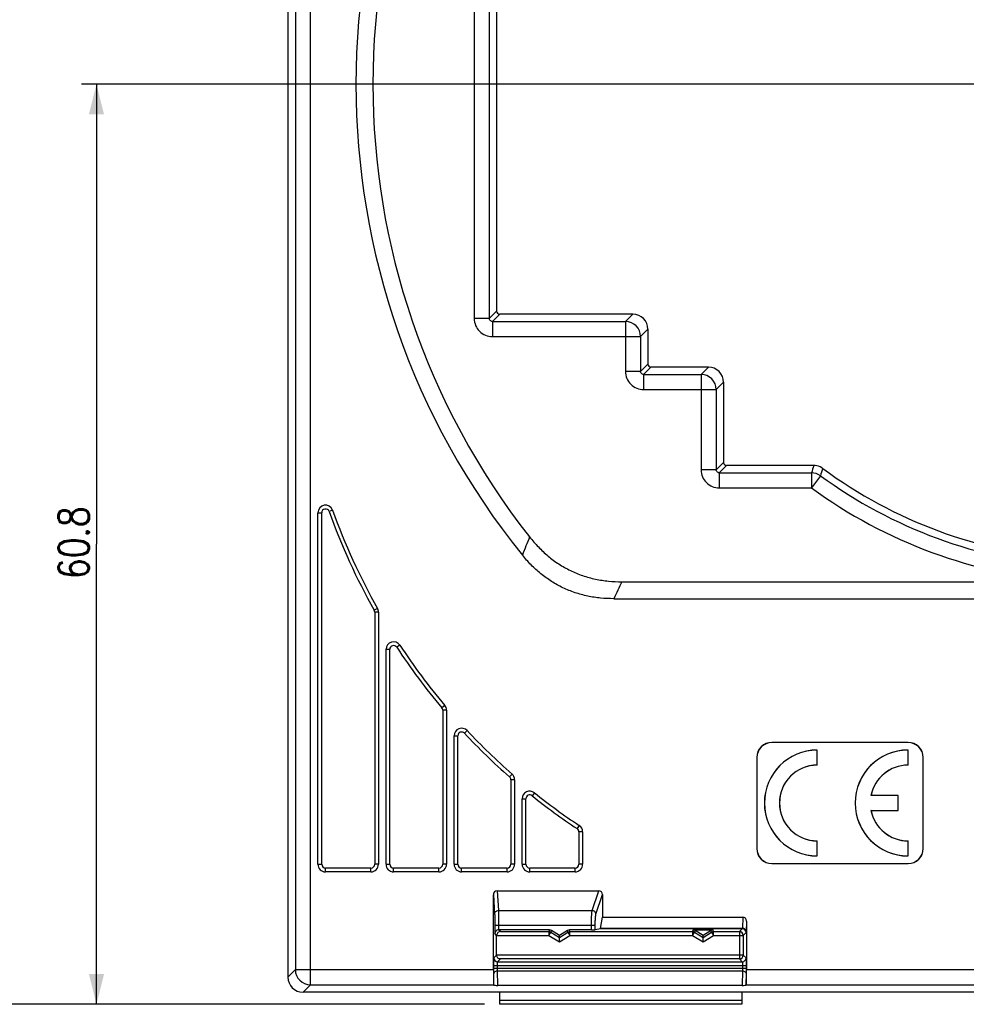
# Model space of a CAD drawing. Extents: x 0 to 594, y 0 to 420.
# Tile 7 of 20: x 90 to 152, y 221 to 286. Entities that reach past the tile are written whole.
import ezdxf

# ---------------------------------------------------------------- set-up
doc = ezdxf.new("R2010")
doc.units = 0
doc.header["$LTSCALE"] = 32.67
doc.layers.get('0').update_dxf_attribs({"linetype": 'CONTINUOUS'})
doc.layers.add('02___PRT_ALL_AXES', color=7, linetype='CONTINUOUS')
doc.styles.get("Standard").update_dxf_attribs({"font": 'SIMPLEX.SHX', "width": 0.8})
doc.dimstyles.new('DIMSTYLE_1', dxfattribs={"dimtxt": 2, "dimasz": 2, "dimexe": 1, "dimexo": 1, "dimgap": 0.5, "dimtad": 1, "dimtxsty": 'STANDARD', "dimblk": '_ARROW_FILLED', "dimblk1": '_ARROW_FILLED', "dimblk2": '_ARROW_FILLED', "dimcen": 0.09, "dimazin": 2, "dimtp": 0.3, "dimtm": 0.3, "dimtfac": 1, "dimtofl": 0, "dimtmove": 0, "dimatfit": 3, "dimtolj": 1})
doc.dimstyles.new('DIMSTYLE_3', dxfattribs={"dimtxt": 2, "dimasz": 2, "dimexe": 1, "dimexo": 1, "dimgap": 0.5, "dimtad": 1, "dimtxsty": 'STANDARD', "dimblk": '_ARROW_FILLED', "dimblk1": '_ARROW_FILLED', "dimblk2": '_ARROW_FILLED', "dimcen": 0.09, "dimazin": 2, "dimtp": 0.5, "dimtm": 0.5, "dimtfac": 1, "dimtofl": 0, "dimtmove": 0, "dimatfit": 3, "dimtolj": 1})

# ---------------------------------------------------------------- blocks, each defined once
blk = doc.blocks.new('_ARROW_FILLED')
at = {"color": 0, "linetype": 'BYBLOCK'}
blk.add_solid([(0, 0), (-1, 0.25), (-1, -0.25)], dxfattribs=at)
blk = doc.blocks.new('*D3')
at = {"color": 8}
for p, q in [((120.075, 282.111), (93.619, 282.111)), ((94.619, 282.111), (94.619, 251.711)), ((94.619, 221.311), (94.619, 251.711)), ((120.275, 221.311), (93.619, 221.311))]:
    blk.add_line(p, q, dxfattribs=at)
at = {"color": 8, "xscale": 2, "yscale": 2, "zscale": 2}
for p, rotation in [((94.619, 282.111), 90), ((94.619, 221.311), 270)]:
    blk.add_blockref('_ARROW_FILLED', p, dxfattribs=dict(at, rotation=rotation))
at = {"color": 8, "insert": (92.119, 251.812), "char_height": 2, "width": 6.4, "attachment_point": 2, "rotation": 90}
blk.add_mtext('60.8', dxfattribs=at)
blk = doc.blocks.new('*D4')
at = {"color": 8}
for p, q in [((118.665, 352.111), (83.959, 352.111)), ((84.959, 352.111), (84.959, 286.711)), ((84.959, 221.311), (84.959, 286.711)), ((120.275, 221.311), (83.959, 221.311))]:
    blk.add_line(p, q, dxfattribs=at)
at = {"color": 8, "xscale": 2, "yscale": 2, "zscale": 2}
for p, rotation in [((84.959, 352.111), 90), ((84.959, 221.311), 270)]:
    blk.add_blockref('_ARROW_FILLED', p, dxfattribs=dict(at, rotation=rotation))
at = {"color": 8, "insert": (82.459, 281.448), "char_height": 2, "width": 8, "attachment_point": 2, "rotation": 90}
blk.add_mtext('130.8', dxfattribs=at)

msp = doc.modelspace()

# ---------------------------------------------------------------- linework, layer by layer
at = {"color": 7}
for p, q in [((107.767, 347.726), (107.767, 223.603)), ((108.766, 222.603), (108.766, 347.726)), ((107.275, 341.961), (107.275, 223.111)), ((119.592, 297.595), (119.592, 266.627)), ((120.591, 297.595), (120.591, 266.627)), ((121.075, 297.111), (121.075, 267.111)), ((120.591, 266.627), (121.075, 267.111)), ((120.791, 266.428), (121.275, 266.911)), ((130.075, 266.911), (121.275, 266.911)), ((130.075, 266.911), (129.592, 266.428)), ((120.591, 266.627), (119.592, 266.627)), ((120.791, 266.428), (120.791, 265.428)), ((120.791, 266.428), (129.592, 266.428)), ((129.592, 266.428), (129.592, 263.127)), ((131.075, 265.912), (130.591, 265.428)), ((131.075, 265.912), (131.075, 263.611)), ((120.791, 265.428), (130.591, 265.428)), ((130.591, 265.428), (130.591, 263.127)), ((130.591, 263.127), (131.075, 263.611)), ((130.591, 263.127), (129.592, 263.127)), ((130.791, 262.928), (131.275, 263.411)), ((130.791, 262.928), (130.791, 261.928)), ((130.791, 262.928), (134.592, 262.928)), ((135.075, 263.411), (131.275, 263.411)), ((135.075, 263.411), (134.592, 262.928)), ((134.592, 262.928), (134.592, 256.627)), ((136.075, 262.412), (135.591, 261.928)), ((136.075, 262.412), (136.075, 257.111)), ((130.791, 261.928), (135.591, 261.928)), ((135.591, 261.928), (135.591, 256.627)), ((135.591, 256.627), (136.075, 257.111)), ((135.591, 256.627), (134.592, 256.627)), ((135.791, 256.428), (136.275, 256.911)), ((135.791, 256.428), (141.887, 256.428)), ((135.791, 256.428), (135.791, 255.428)), ((142.045, 256.911), (136.275, 256.911)), ((141.887, 256.428), (141.887, 255.428)), ((142.475, 256.237), (141.887, 255.428)), ((135.791, 255.428), (141.887, 255.428)), ((109.261, 230.561), (109.261, 253.79)), ((109.261, 253.79), (109.511, 253.79)), ((109.511, 230.561), (109.511, 253.79)), ((110.231, 253.959), (109.996, 253.874)), ((129.356, 249.231), (158.775, 249.231)), ((128.817, 248.111), (158.775, 248.111)), ((113.196, 247.472), (112.978, 247.349)), ((113.011, 247.226), (113.011, 230.561)), ((113.261, 247.226), (113.011, 247.226)), ((113.261, 247.226), (113.261, 230.561)), ((113.761, 230.561), (113.761, 244.767)), ((113.761, 244.767), (114.011, 244.767)), ((114.011, 230.561), (114.011, 244.767)), ((114.678, 245.041), (114.47, 244.904)), ((117.643, 241.064), (117.452, 240.903)), ((117.761, 240.742), (117.511, 240.742)), ((117.511, 240.742), (117.511, 230.561)), ((117.761, 240.742), (117.761, 230.561)), ((118.261, 239.054), (118.511, 239.054)), ((118.261, 230.561), (118.261, 239.054)), ((118.511, 230.561), (118.511, 239.054)), ((119.126, 239.395), (118.943, 239.224)), ((148.28, 238.617), (139.27, 238.617)), ((139.27, 238.617), (139.275, 238.611)), ((148.275, 238.611), (139.275, 238.611)), ((142.275, 238.111), (142.27, 238.106)), ((142.275, 237.111), (142.275, 238.111)), ((148.275, 238.111), (148.27, 238.106)), ((148.28, 238.617), (148.275, 238.611)), ((148.275, 237.111), (148.275, 238.111)), ((138.27, 237.617), (138.275, 237.612)), ((138.27, 237.617), (138.27, 231.606)), ((138.275, 237.612), (138.275, 231.611)), ((142.27, 237.117), (142.27, 238.106)), ((148.27, 237.117), (148.27, 238.106)), ((149.28, 237.617), (149.275, 237.612)), ((149.275, 231.611), (149.275, 237.612)), ((149.28, 231.606), (149.28, 237.617)), ((142.275, 237.111), (142.27, 237.117)), ((148.275, 237.111), (148.27, 237.117)), ((122.09, 236.527), (121.925, 236.339)), ((122.261, 236.151), (122.011, 236.151)), ((122.011, 236.151), (122.011, 230.561)), ((122.261, 236.151), (122.261, 230.561)), ((122.761, 234.896), (123.011, 234.896)), ((122.761, 230.561), (122.761, 234.896)), ((123.011, 230.561), (123.011, 234.896)), ((123.573, 235.287), (123.417, 235.092)), ((145.826, 235.111), (145.819, 235.106)), ((147.62, 235.106), (145.819, 235.106)), ((147.626, 235.111), (145.826, 235.111)), ((147.626, 235.111), (147.62, 235.106)), ((147.62, 234.117), (147.62, 235.106)), ((147.626, 234.111), (147.626, 235.111)), ((145.819, 234.117), (147.62, 234.117)), ((145.826, 234.111), (145.819, 234.117)), ((145.826, 234.111), (147.626, 234.111)), ((147.626, 234.111), (147.62, 234.117)), ((126.537, 233.126), (126.399, 232.917)), ((126.761, 232.709), (126.511, 232.709)), ((126.511, 232.709), (126.511, 230.561)), ((126.761, 232.709), (126.761, 230.561)), ((138.27, 231.606), (138.275, 231.611)), ((142.275, 232.111), (142.27, 232.106)), ((142.27, 231.117), (142.27, 232.106)), ((142.275, 231.111), (142.275, 232.111)), ((148.275, 232.111), (148.27, 232.106)), ((148.27, 231.117), (148.27, 232.106)), ((148.275, 231.111), (148.275, 232.111)), ((149.28, 231.606), (149.275, 231.611)), ((142.275, 231.111), (142.27, 231.117)), ((148.275, 231.111), (148.27, 231.117)), ((109.261, 230.561), (109.511, 230.561)), ((112.761, 230.311), (109.761, 230.311)), ((109.761, 230.061), (109.761, 230.311)), ((112.761, 230.061), (112.761, 230.311)), ((113.261, 230.561), (113.011, 230.561)), ((113.761, 230.561), (114.011, 230.561)), ((117.261, 230.311), (114.261, 230.311)), ((114.261, 230.061), (114.261, 230.311)), ((117.261, 230.061), (117.261, 230.311)), ((117.761, 230.561), (117.511, 230.561)), ((118.261, 230.561), (118.511, 230.561)), ((121.761, 230.311), (118.761, 230.311)), ((118.761, 230.061), (118.761, 230.311)), ((121.761, 230.061), (121.761, 230.311)), ((122.261, 230.561), (122.011, 230.561)), ((122.761, 230.561), (123.011, 230.561)), ((126.261, 230.311), (123.261, 230.311)), ((123.261, 230.061), (123.261, 230.311)), ((126.261, 230.061), (126.261, 230.311)), ((126.761, 230.561), (126.511, 230.561)), ((139.27, 230.606), (139.275, 230.611)), ((139.27, 230.606), (148.28, 230.606)), ((139.275, 230.611), (148.275, 230.611)), ((148.28, 230.606), (148.275, 230.611)), ((112.761, 230.061), (109.761, 230.061)), ((117.261, 230.061), (114.261, 230.061)), ((121.761, 230.061), (118.761, 230.061)), ((126.261, 230.061), (123.261, 230.061)), ((120.857, 228.554), (120.943, 227.264)), ((120.857, 223.603), (120.857, 228.554)), ((121.106, 228.811), (127.83, 228.811)), ((121.106, 228.811), (121.193, 227.506)), ((127.392, 227.506), (127.83, 228.811)), ((127.641, 227.264), (128.075, 228.559)), ((128.075, 228.559), (128.075, 227.08)), ((121.193, 227.506), (127.392, 227.506)), ((127.948, 226.33), (128.075, 227.08)), ((128.075, 227.08), (137.345, 227.08)), ((137.345, 227.08), (137.32, 226.33)), ((120.953, 226.539), (127.592, 226.539)), ((120.953, 226.539), (120.953, 225.984)), ((121.203, 226.539), (121.203, 226.229)), ((127.343, 226.229), (127.343, 226.539)), ((127.592, 226.233), (127.592, 226.539)), ((137.593, 226.8), (137.57, 226.108)), ((137.593, 226.8), (137.593, 223.603)), ((121.075, 225.861), (120.953, 225.984)), ((121.075, 225.866), (124.532, 225.866)), ((121.075, 224.561), (121.075, 225.861)), ((121.321, 226.116), (121.207, 226.229)), ((124.565, 226.229), (121.207, 226.229)), ((121.321, 226.116), (124.532, 226.116)), ((124.565, 226.229), (124.532, 226.116)), ((124.532, 226.116), (124.532, 225.866)), ((124.532, 225.866), (124.665, 226.078)), ((124.532, 225.866), (125.225, 225.433)), ((124.697, 226.191), (124.665, 226.078)), ((124.665, 226.078), (125.225, 225.727)), ((125.225, 225.861), (124.697, 226.191)), ((125.753, 226.191), (125.225, 225.861)), ((125.225, 225.727), (125.785, 226.078)), ((125.225, 225.433), (125.918, 225.866)), ((125.225, 225.433), (125.225, 225.861)), ((125.785, 226.078), (125.753, 226.191)), ((125.785, 226.078), (125.918, 225.866)), ((127.343, 226.229), (125.885, 226.229)), ((125.918, 226.116), (125.885, 226.229)), ((125.918, 226.116), (134.032, 226.116)), ((125.918, 225.866), (125.918, 226.116)), ((125.918, 225.866), (134.032, 225.866)), ((127.939, 226.302), (127.592, 226.233)), ((137.316, 226.302), (127.939, 226.302)), ((137.32, 226.33), (127.948, 226.33)), ((134.065, 226.229), (134.032, 226.116)), ((134.032, 226.116), (134.032, 225.866)), ((134.032, 225.866), (134.165, 226.078)), ((134.032, 225.866), (134.725, 225.433)), ((134.065, 226.229), (135.385, 226.229)), ((134.197, 226.191), (134.165, 226.078)), ((134.165, 226.078), (134.725, 225.727)), ((134.725, 225.861), (134.197, 226.191)), ((135.253, 226.191), (134.725, 225.861)), ((134.725, 225.727), (135.285, 226.078)), ((134.725, 225.433), (135.418, 225.866)), ((134.725, 225.433), (134.725, 225.861)), ((135.285, 226.078), (135.253, 226.191)), ((135.285, 226.078), (135.418, 225.866)), ((135.418, 226.116), (135.385, 226.229)), ((135.418, 226.116), (137.129, 226.116)), ((135.418, 225.866), (135.418, 226.116)), ((135.418, 225.866), (137.379, 225.866)), ((137.129, 226.116), (137.316, 226.302)), ((137.129, 226.116), (137.129, 224.307)), ((137.379, 225.866), (137.566, 226.052)), ((137.379, 225.866), (137.379, 224.557)), ((121.075, 224.561), (120.887, 224.374)), ((137.379, 224.557), (121.075, 224.557)), ((137.379, 224.557), (137.563, 224.374)), ((120.879, 223.874), (137.571, 223.874)), ((120.879, 223.691), (120.879, 223.874)), ((121.129, 223.691), (121.129, 223.874)), ((121.321, 224.307), (121.137, 224.124)), ((121.137, 224.124), (137.313, 224.124)), ((137.129, 224.307), (121.321, 224.307)), ((137.129, 224.307), (137.313, 224.124)), ((137.321, 223.874), (137.321, 223.691)), ((137.571, 223.874), (137.571, 223.691)), ((107.767, 223.603), (107.275, 223.111)), ((107.767, 223.603), (120.857, 223.603)), ((120.879, 223.691), (137.571, 223.691)), ((120.894, 222.572), (120.881, 223.342)), ((121.131, 223.516), (137.319, 223.516)), ((121.147, 222.563), (121.131, 223.516)), ((137.319, 223.516), (137.303, 222.563)), ((137.569, 223.342), (137.556, 222.572)), ((137.593, 223.603), (155.824, 223.603)), ((108.766, 222.603), (108.275, 222.111)), ((108.766, 222.603), (120.874, 222.603)), ((120.894, 222.572), (120.874, 222.603)), ((137.303, 222.563), (121.147, 222.563)), ((137.576, 222.603), (137.556, 222.572)), ((137.576, 222.603), (156.183, 222.603)), ((156.226, 222.111), (108.275, 222.111)), ((121.275, 221.311), (121.275, 222.111)), ((137.275, 222.111), (137.275, 221.311)), ((137.275, 221.561), (121.275, 221.561)), ((137.275, 221.311), (121.275, 221.311))]:
    msp.add_line(p, q, dxfattribs=at)
for centre, radius, start, end in [((161.275, 282.111), 49.5, 141.05214, 218.94786), ((161.275, 282.111), 48.38, 141.80242, 218.19758), ((120.791, 266.627), 1.199, 179.99221, 270.00779), ((129.591, 265.427), 1, 0.04712, 89.95288), ((130.791, 263.127), 1.199, 179.99221, 270.00779), ((134.591, 261.927), 1, 0.04712, 89.95288), ((135.791, 256.627), 1.199, 179.99221, 270.00779), ((342.663, 191.188), 211.11, 161.8611, 161.99922), ((141.887, 255.427), 1, 54.01141, 89.98647), ((142.045, 255.911), 1, 85.49491, 89.99867), ((142.045, 255.912), 1, 58.22774, 85.49389), ((327.226, 194.374), 194.833, 161.3381, 161.48733), ((142.044, 255.911), 1, 53.72296, 58.22673), ((161.275, 282.111), 31.5, 233.72164, 265.4478), ((161.275, 282.111), 31.984, 233.99788, 265.51684), ((161.275, 282.111), 32.983, 233.99788, 265.46888), ((109.761, 253.79), 0.5, 19.69236, 180), ((109.761, 253.79), 0.25, 19.69236, 180), ((149.775, 268.111), 42.25, 199.69236, 209.43343), ((149.775, 268.111), 42, 199.69236, 209.43343), ((421.789, 133.058), 321.429, 158.24466, 158.47461), ((300.088, 166.328), 189.796, 154.10007, 154.4752), ((112.761, 247.226), 0.25, 0, 29.43343), ((112.761, 247.226), 0.5, 0, 29.43343), ((114.261, 244.767), 0.5, 33.31818, 180), ((114.261, 244.767), 0.25, 33.31818, 180), ((149.775, 268.111), 42.25, 213.31818, 220.08902), ((149.775, 268.111), 42, 213.31818, 220.08902), ((117.261, 240.742), 0.25, 0, 40.08902), ((117.261, 240.742), 0.5, 0, 40.08902), ((118.761, 239.054), 0.5, 43.1345, 180), ((118.761, 239.054), 0.25, 43.1345, 180), ((149.775, 268.111), 42.25, 223.1345, 228.76397), ((149.775, 268.111), 42, 223.1345, 228.76397), ((142.275, 234.611), 3.5, 90, 270), ((148.275, 234.611), 3.5, 90, 270), ((142.275, 234.611), 3.495, 90.08585, 269.91415), ((148.275, 234.611), 3.495, 90.08585, 269.91415), ((142.275, 234.611), 2.505, 90.11976, 269.88024), ((142.275, 234.611), 2.5, 90, 270), ((148.275, 234.611), 2.505, 90.11976, 168.60968), ((148.275, 234.611), 2.5, 90, 168.46304), ((121.761, 236.151), 0.25, 0, 48.76397), ((121.761, 236.151), 0.5, 0, 48.76397), ((123.261, 234.896), 0.5, 51.40082, 180), ((123.261, 234.896), 0.25, 51.40082, 180), ((149.775, 268.111), 42.25, 231.40082, 236.40766), ((149.775, 268.111), 42, 231.40082, 236.40766), ((148.275, 234.611), 2.505, 191.39032, 269.88024), ((148.275, 234.611), 2.5, 191.53696, 270), ((126.261, 232.709), 0.25, 0, 56.40766), ((126.261, 232.709), 0.5, 0, 56.40766), ((109.761, 230.561), 0.5, 180, 270), ((109.761, 230.561), 0.25, 180, 270), ((112.761, 230.561), 0.5, 270, 360), ((112.761, 230.561), 0.25, 270, 360), ((114.261, 230.561), 0.5, 180, 270), ((114.261, 230.561), 0.25, 180, 270), ((117.261, 230.561), 0.5, 270, 360), ((117.261, 230.561), 0.25, 270, 360), ((118.761, 230.561), 0.5, 180, 270), ((118.761, 230.561), 0.25, 180, 270), ((121.761, 230.561), 0.5, 270, 360), ((121.761, 230.561), 0.25, 270, 360), ((123.261, 230.561), 0.5, 180, 270), ((123.261, 230.561), 0.25, 180, 270), ((126.261, 230.561), 0.5, 270, 360), ((126.261, 230.561), 0.25, 270, 360), ((124.532, 225.866), 0.25, 57.99972, 89.99489), ((125.918, 225.866), 0.25, 90.00511, 122.00028), ((134.032, 225.866), 0.25, 57.99972, 89.99489), ((135.418, 225.866), 0.25, 90.00511, 122.00028), ((137.129, 225.866), 0.25, 0.02106, 89.97894), ((137.316, 226.052), 0.25, 0.02106, 89.97894), ((137.129, 224.557), 0.25, 270.02106, 359.97894), ((121.137, 224.374), 0.25, 180.02106, 269.97894), ((137.313, 224.374), 0.25, 270.02106, 359.97894), ((108.767, 223.604), 1, 180.04711, 269.95289)]:
    msp.add_arc(centre, radius, start, end, dxfattribs=at)
for centre, major_axis, ratio, start_param, end_param in [((121.275, 267.111), (0.142, 0.142), 0.999315, 2.356537, 3.926648), ((130.075, 265.911), (0.708, 0.708), 0.999315, -0.785056, 0.785056), ((131.275, 263.611), (0.142, 0.142), 0.999315, 2.356537, 3.926648), ((135.075, 262.411), (0.708, 0.708), 0.999315, -0.785056, 0.785056), ((136.275, 257.111), (0.142, 0.142), 0.999315, 2.356537, 3.926648), ((139.27, 237.616), (-0.707, 0.707), 0.999695, -0.785246, 0.785246), ((139.275, 237.611), (0.707, -0.707), 0.999695, 2.356347, 3.926839), ((148.275, 237.611), (-0.707, -0.707), 0.999695, 2.356347, 3.926839), ((148.28, 237.616), (0.707, 0.707), 0.999695, -0.785246, 0.785246), ((139.27, 231.606), (0.707, 0.707), 0.999695, -3.926839, -2.356347), ((139.275, 231.612), (0.707, 0.707), 0.999695, 2.356347, 3.926839), ((148.275, 231.612), (-0.707, 0.707), 0.999695, 2.356347, 3.926839), ((148.28, 231.606), (-0.707, 0.707), 0.999695, -3.926839, -2.356347), ((121.107, 228.553), (-0.017, 0.258), 0.967479, -0.064645, 1.501746), ((127.824, 228.553), (0.082, 0.246), 0.964169, -1.23605, 0.312745), ((137.343, 226.798), (0.009, 0.281), 0.888006, -1.532833, 0.029941), ((121.325, 225.861), (0.177, -0.177), 0.999695, -2.373495, -2.356347), ((121.207, 225.979), (-0.177, 0.177), 0.999695, -0.785246, -0.768097), ((124.565, 225.979), (0.069, 0.24), 0.999835, -0.279256, 0.279256), ((125.885, 225.979), (-0.069, 0.24), 0.999835, -0.279256, 0.279256), ((127.343, 226.234), (0.25, 0), 0.017455, -1.570796, -0.087266), ((127.938, 226.552), (0, 0.25), 0.087489, -3.124139, -2.664019), ((134.065, 225.979), (0.069, 0.24), 0.999835, -0.279256, 0.279256), ((135.385, 225.979), (-0.069, 0.24), 0.999835, -0.279256, 0.279256), ((121.325, 224.561), (0.177, 0.177), 0.999695, 2.356347, 2.373495), ((120.874, 223.603), (0, 1), 0.017455, -4.712389, -3.167773), ((137.576, 223.603), (0, 1), 0.017455, -3.115413, -1.570796), ((108.275, 223.112), (0.708, 0.708), 0.999315, -3.926648, -2.356537), ((121.144, 222.572), (0.25, 0), 0.037505, -3.116572, -1.558277), ((137.306, 222.572), (0.25, 0), 0.037505, -1.583315, -0.025021)]:
    msp.add_ellipse(centre, major_axis=major_axis, ratio=ratio, start_param=start_param, end_param=end_param, dxfattribs=at)
for points, knots in [([(120.791, 266.428), (120.765, 266.427), (120.713, 266.438), (120.646, 266.482), (120.601, 266.549), (120.591, 266.601), (120.591, 266.627)], [0, 0, 0, 0, 0.249446, 0.5, 0.750553, 1, 1, 1, 1]), ([(130.791, 262.928), (130.765, 262.927), (130.713, 262.938), (130.646, 262.982), (130.601, 263.049), (130.591, 263.101), (130.591, 263.127)], [0, 0, 0, 0, 0.249446, 0.5, 0.750553, 1, 1, 1, 1]), ([(135.791, 256.428), (135.765, 256.427), (135.713, 256.438), (135.646, 256.482), (135.601, 256.549), (135.591, 256.601), (135.591, 256.627)], [0, 0, 0, 0, 0.249446, 0.5, 0.750553, 1, 1, 1, 1]), ([(123.254, 252.194), (123.435, 251.964), (123.82, 251.519), (124.463, 250.917), (125.171, 250.392), (125.939, 249.958), (126.754, 249.623), (127.605, 249.391), (128.476, 249.258), (129.063, 249.231), (129.356, 249.231)], [0, 0, 0, 0, 0.125015, 0.250018, 0.375012, 0.5, 0.624988, 0.749982, 0.874985, 1, 1, 1, 1]), ([(128.817, 248.111), (128.528, 248.111), (127.95, 248.138), (127.091, 248.267), (126.252, 248.493), (125.447, 248.819), (124.688, 249.241), (123.985, 249.751), (123.344, 250.337), (122.96, 250.77), (122.778, 250.995)], [0, 0, 0, 0, 0.125014, 0.250017, 0.375011, 0.5, 0.624989, 0.749983, 0.874986, 1, 1, 1, 1]), ([(120.943, 227.264), (120.943, 227.296), (120.957, 227.36), (121.013, 227.44), (121.096, 227.494), (121.161, 227.506), (121.193, 227.506)], [0, 0, 0, 0, 0.24607, 0.494673, 0.746391, 1, 1, 1, 1]), ([(120.943, 227.264), (120.944, 227.251), (120.946, 227.218), (120.948, 227.128), (120.951, 226.981), (120.953, 226.772), (120.953, 226.62), (120.953, 226.539)], [0, 0, 0, 0, 0.056255, 0.13794, 0.36822, 0.666212, 1, 1, 1, 1]), ([(121.193, 227.506), (121.194, 227.488), (121.196, 227.444), (121.198, 227.325), (121.201, 227.128), (121.203, 226.85), (121.203, 226.646), (121.203, 226.539)], [0, 0, 0, 0, 0.056231, 0.137907, 0.368191, 0.666197, 1, 1, 1, 1]), ([(127.343, 226.539), (127.343, 226.647), (127.345, 226.805), (127.35, 227.008), (127.356, 227.145), (127.363, 227.265), (127.371, 227.366), (127.38, 227.444), (127.388, 227.489), (127.392, 227.506)], [0, 0, 0, 0, 0.333305, 0.48868, 0.630883, 0.756117, 0.861072, 0.94303, 1, 1, 1, 1]), ([(127.641, 227.264), (127.64, 227.296), (127.626, 227.359), (127.57, 227.438), (127.488, 227.492), (127.424, 227.506), (127.392, 227.506)], [0, 0, 0, 0, 0.245976, 0.495352, 0.747428, 1, 1, 1, 1]), ([(127.592, 226.539), (127.592, 226.62), (127.594, 226.738), (127.599, 226.891), (127.605, 226.994), (127.612, 227.084), (127.62, 227.159), (127.629, 227.218), (127.637, 227.251), (127.641, 227.264)], [0, 0, 0, 0, 0.332916, 0.488106, 0.630151, 0.755289, 0.860265, 0.942446, 1, 1, 1, 1]), ([(121.203, 226.229), (121.165, 226.228), (121.094, 226.211), (121.012, 226.148), (120.965, 226.069), (120.953, 226.011), (120.953, 225.984)], [0, 0, 0, 0, 0.293975, 0.553424, 0.783921, 1, 1, 1, 1]), ([(121.321, 226.116), (121.293, 226.115), (121.236, 226.104), (121.156, 226.057), (121.093, 225.975), (121.076, 225.903), (121.075, 225.866)], [0, 0, 0, 0, 0.216079, 0.446576, 0.706025, 1, 1, 1, 1]), ([(137.32, 226.33), (137.32, 226.326), (137.319, 226.32), (137.318, 226.311), (137.318, 226.306), (137.317, 226.303), (137.316, 226.302), (137.316, 226.302)], [0, 0, 0, 0, 0.414575, 0.720794, 0.915307, 0.970663, 1, 1, 1, 1]), ([(137.57, 226.108), (137.57, 226.137), (137.556, 226.197), (137.499, 226.27), (137.416, 226.319), (137.352, 226.33), (137.32, 226.33)], [0, 0, 0, 0, 0.236016, 0.480852, 0.73686, 1, 1, 1, 1]), ([(137.57, 226.108), (137.57, 226.1), (137.569, 226.089), (137.569, 226.076), (137.568, 226.068), (137.568, 226.062), (137.567, 226.057), (137.567, 226.054), (137.566, 226.053), (137.566, 226.052)], [0, 0, 0, 0, 0.418261, 0.586429, 0.726515, 0.838097, 0.920874, 0.974687, 1, 1, 1, 1]), ([(121.321, 224.307), (121.293, 224.308), (121.236, 224.319), (121.156, 224.366), (121.093, 224.448), (121.076, 224.519), (121.075, 224.557)], [0, 0, 0, 0, 0.216079, 0.446576, 0.706025, 1, 1, 1, 1]), ([(120.879, 223.874), (120.879, 223.906), (120.879, 223.969), (120.879, 224.061), (120.88, 224.145), (120.881, 224.21), (120.882, 224.256), (120.883, 224.285), (120.883, 224.31), (120.884, 224.332), (120.885, 224.349), (120.885, 224.36), (120.886, 224.367), (120.886, 224.37), (120.887, 224.372), (120.887, 224.373), (120.887, 224.374)], [0, 0, 0, 0, 0.192893, 0.378532, 0.549946, 0.700695, 0.766515, 0.825119, 0.875957, 0.918554, 0.95251, 0.977515, 0.986589, 0.993353, 0.997806, 1, 1, 1, 1]), ([(121.129, 223.874), (121.129, 223.89), (121.129, 223.921), (121.129, 223.967), (121.13, 224.01), (121.131, 224.047), (121.132, 224.074), (121.133, 224.092), (121.134, 224.103), (121.135, 224.111), (121.135, 224.117), (121.136, 224.121), (121.137, 224.123), (121.137, 224.124)], [0, 0, 0, 0, 0.192663, 0.378078, 0.549285, 0.699859, 0.824165, 0.87498, 0.917584, 0.951591, 0.976709, 0.992779, 1, 1, 1, 1]), ([(137.313, 224.124), (137.313, 224.123), (137.314, 224.121), (137.315, 224.117), (137.315, 224.111), (137.316, 224.103), (137.317, 224.092), (137.318, 224.074), (137.319, 224.047), (137.32, 224.01), (137.321, 223.967), (137.321, 223.921), (137.321, 223.89), (137.321, 223.874)], [0, 0, 0, 0, 0.007221, 0.023291, 0.048409, 0.082416, 0.12502, 0.175835, 0.300141, 0.450716, 0.621923, 0.807338, 1, 1, 1, 1]), ([(137.563, 224.374), (137.563, 224.373), (137.563, 224.372), (137.564, 224.37), (137.564, 224.367), (137.565, 224.36), (137.565, 224.349), (137.566, 224.332), (137.567, 224.31), (137.568, 224.285), (137.568, 224.256), (137.569, 224.21), (137.57, 224.145), (137.571, 224.061), (137.571, 223.969), (137.571, 223.906), (137.571, 223.874)], [0, 0, 0, 0, 0.002194, 0.006647, 0.013411, 0.022486, 0.04749, 0.081446, 0.124043, 0.174882, 0.233485, 0.299305, 0.450054, 0.621469, 0.807107, 1, 1, 1, 1]), ([(120.881, 223.342), (120.881, 223.367), (120.879, 223.483), (120.879, 223.6), (120.879, 223.691)], [0, 0, 0, 0, 0.215562, 1, 1, 1, 1]), ([(121.131, 223.516), (121.099, 223.516), (121.037, 223.507), (120.956, 223.471), (120.906, 223.422), (120.885, 223.377), (120.881, 223.353), (120.881, 223.342)], [0, 0, 0, 0, 0.28793, 0.555579, 0.790547, 0.897412, 1, 1, 1, 1]), ([(121.131, 223.516), (121.131, 223.529), (121.129, 223.587), (121.129, 223.645), (121.129, 223.691)], [0, 0, 0, 0, 0.215537, 1, 1, 1, 1]), ([(137.321, 223.691), (137.321, 223.675), (137.321, 223.617), (137.32, 223.559), (137.319, 223.516)], [0, 0, 0, 0, 0.275038, 1, 1, 1, 1]), ([(137.319, 223.516), (137.351, 223.516), (137.413, 223.507), (137.494, 223.471), (137.544, 223.422), (137.565, 223.377), (137.569, 223.353), (137.569, 223.342)], [0, 0, 0, 0, 0.28793, 0.555579, 0.790547, 0.897412, 1, 1, 1, 1]), ([(137.571, 223.691), (137.571, 223.659), (137.571, 223.543), (137.57, 223.426), (137.569, 223.342)], [0, 0, 0, 0, 0.274985, 1, 1, 1, 1])]:
    msp.add_open_spline(points, degree=3, knots=knots, dxfattribs=at)
at = {"layer": '02___PRT_ALL_AXES', "color": 8}
msp.add_line((161.275, 282.111), (106.775, 282.111), dxfattribs=at)

# ---------------------------------------------------------------- dimensions: what is measured, and where the dimension line sits
at = {"color": 8}
for base, p2, dimstyle, picture, middle in [((84.959, 352.111), (119.665, 352.111), 'DIMSTYLE_3', '*D4', (84.959, 281.698)), ((94.619, 282.111), (121.075, 282.111), 'DIMSTYLE_1', '*D3', (94.619, 251.862))]:
    dim = msp.add_linear_dim(base=base, p1=(121.275, 221.311), p2=p2, angle=90, dimstyle=dimstyle, dxfattribs=at)
    dim.commit()
    dim.dimension.update_dxf_attribs({"geometry": picture, "text_midpoint": middle, "dimtype": 160})

doc.saveas('drawing.dxf')
